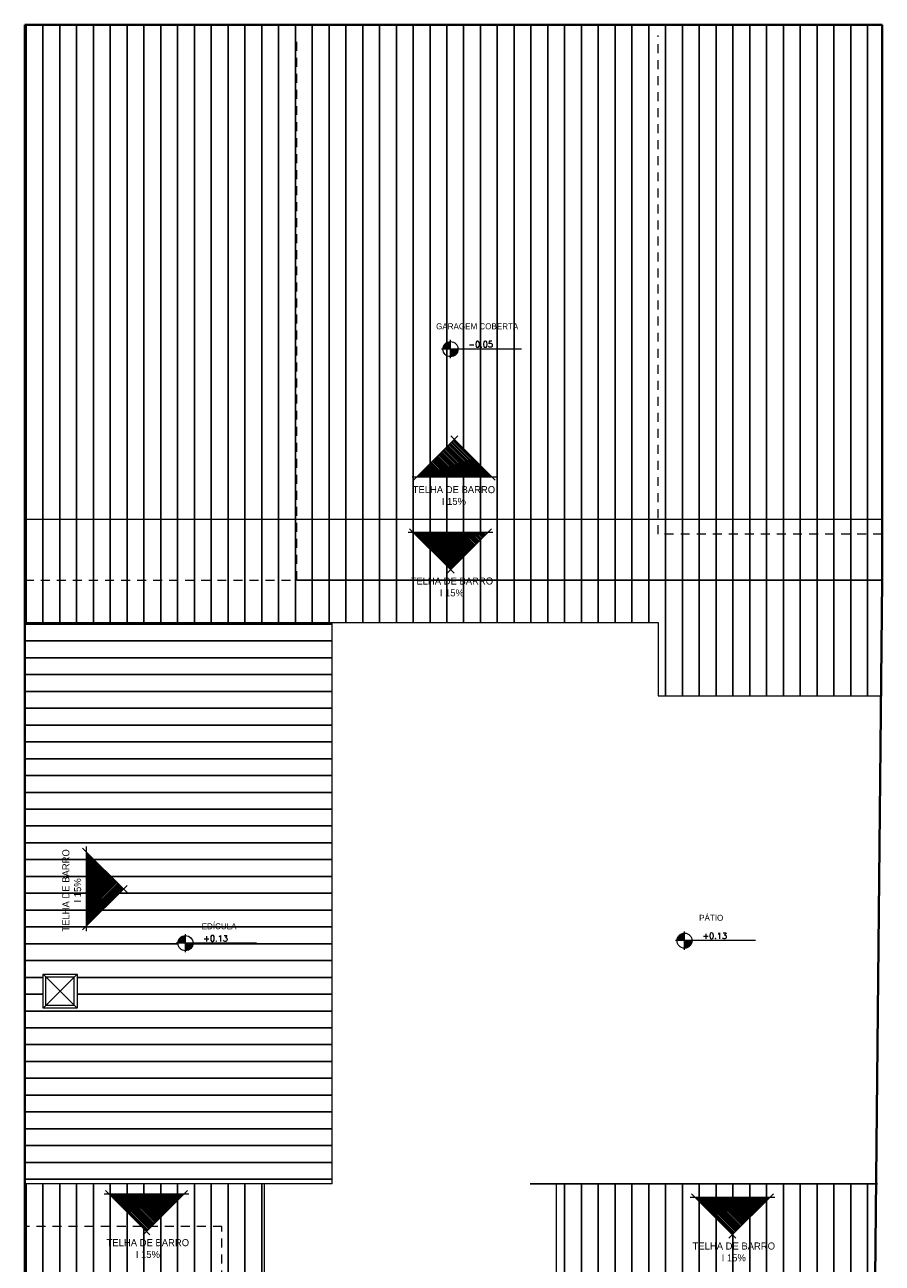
# Model space of a CAD drawing. Header units: millimetres. Extents: x 26 to 1362, y 24 to 358.
# Tile 57 of 256: x 522 to 534, y 163 to 180. Entities that reach past the tile are written whole.
import ezdxf

# ---------------------------------------------------------------- set-up
doc = ezdxf.new("R2010")
doc.units = ezdxf.units.MM
doc.linetypes.add('HIDDEN', pattern=[9.525, 6.35, -3.175])
doc.linetypes.add('HIDDEN2', pattern=[4.7625, 3.175, -1.5875])
for name, color, linetype in [('ARQ-HACHURA', 252, 'Continuous'), ('ARQ-PISO', 8, 'Continuous'), ('MB_DEMOLIÇÃO', 2, 'Continuous')]:
    doc.layers.add(name, color=color, linetype=linetype)
for name, color, linetype, lineweight in [('ARQ. TEXTO', 7, 'Continuous', 13), ('MB_ALVENARIA', 7, 'Continuous', 40), ('MB_ESQUADRIA', 7, 'Continuous', 5), ('MB_MOBILIÁRIO', 8, 'Continuous', 13), ('MB_TEXTO_0', 7, 'Continuous', 13), ('MB_VISTA_3', 7, 'Continuous', 9), ('Símbolos', 7, 'Continuous', 20)]:
    doc.layers.add(name, color=color, linetype=linetype, lineweight=lineweight)
doc.styles.add('AVANT', font='txt')
pattern_1 = [(90, (21.59329, -73.2921), (-0.238125, 1e-17), [])]

# ---------------------------------------------------------------- blocks, each defined once
blk = doc.blocks.new('TELHADO INCLINAÇÃO')
h = blk.add_hatch()
h.set_pattern_fill('ANSI31', color=9, scale=0.025, style=0)
h.set_pattern_definition([(45, (-277.708516, -454.53052), (-0.056126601, 0.056126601), [])])
h.paths.add_polyline_path([(-2.634, -0.882), (2.644, -0.882), (0, 1.752)])
for p, q in [((0.247, 2.012), (-2.894, -1.13)), ((-0.247, 2.012), (2.894, -1.13)), ((2.996, -0.882), (-2.996, -0.882))]:
    blk.add_line(p, q)
blk = doc.blocks.new('NÍVEL PLANTA - INDICAÇÃO')
at = {"transparency": 33554687}
h = blk.add_hatch(color=9, dxfattribs=at)
h.paths.add_polyline_path([(0.212, 0), (0.212, -0.32, 0.414214), (0.532, 0)])
h.paths.add_polyline_path([(0.212, 0), (0.212, 0.32, 0.414214), (-0.108, 0)])
for p, q in [((3.236, 0), (-0.178, 0)), ((0.212, -0.39), (0.212, 0.39))]:
    blk.add_line(p, q, dxfattribs=at)
blk.add_circle((0.212, 0), 0.32, dxfattribs=at)

msp = doc.modelspace()

# ---------------------------------------------------------------- hatches: boundary and pattern name
at = {"layer": 'ARQ-HACHURA'}
h = msp.add_hatch(dxfattribs=at)
h.set_pattern_fill('LINE', color=256, scale=0.075, angle=90)
h.set_pattern_definition(pattern_1)
h.paths.add_polyline_path([(534.2446, 180.1729), (522.1146, 180.1729), (522.1146, 173.1729), (534.2446, 173.1729)])
h.paths.add_polyline_path([(528.1925, 174.3029), (528.7218, 173.7737), (527.6633, 173.7737)], flags=16)
h.paths.add_polyline_path([(534.2446, 172.3129), (534.2446, 172.9629), (531.0746, 172.9629), (531.0746, 173.1729), (525.9646, 173.1729), (525.9646, 172.3129), (522.1146, 172.3129), (522.1146, 171.7129), (531.0746, 171.7129), (531.0746, 170.6729), (534.2278, 170.6729)])
h.paths.add_polyline_path([(528.6667, 172.9868), (528.1375, 172.4576), (527.6083, 172.9868)], flags=16)
h.paths.add_polyline_path([(525.9646, 173.1729), (522.1146, 173.1729), (522.1146, 172.3129), (525.9646, 172.3129)], flags=17)
h.paths.add_polyline_path([(534.2446, 173.1729), (531.0746, 173.1729), (531.0746, 172.9629), (534.2446, 172.9629)])
h.paths.add_polyline_path([(527.5006, 173.3501), (528.8696, 173.3501), (528.8696, 173.6667), (527.5006, 173.6667)], flags=24)
h.paths.add_polyline_path([(527.4719, 172.056), (528.841, 172.056), (528.841, 172.3726), (527.4719, 172.3726)], flags=24)
h = msp.add_hatch(dxfattribs=at)
h.set_pattern_fill('LINE', color=256, scale=0.075)
h.paths.add_polyline_path([(526.4646, 171.7129), (522.1146, 171.7129), (522.1146, 163.7629), (526.4646, 163.7629)])
h.paths.add_polyline_path([(524.4933, 167.1719, -1), (524.2807, 167.1719, -1)], flags=16)
h.paths.add_polyline_path([(522.8546, 166.2537), (522.3746, 166.2537), (522.3746, 166.7337), (522.8546, 166.7337)], flags=16)
h.paths.add_polyline_path([(522.8146, 166.2937), (522.4146, 166.2937), (522.4146, 166.6937), (522.8146, 166.6937)], flags=0)
h.paths.add_polyline_path([(523.5114, 167.9397), (522.9822, 167.4105), (522.9822, 168.4689)], flags=16)
h.paths.add_polyline_path([(524.6177, 167.1764), (525.0205, 167.1764), (525.0205, 167.3039), (524.6177, 167.3039)], flags=24)
h.paths.add_polyline_path([(524.5916, 167.3313), (525.136, 167.3313), (525.136, 167.475), (524.5916, 167.475)], flags=24)
h.paths.add_polyline_path([(522.9379, 167.2342), (522.9379, 168.6032), (522.6212, 168.6032), (522.6212, 167.2342)], flags=24)
h = msp.add_hatch(dxfattribs=at)
h.set_pattern_fill('LINE', color=256, scale=0.075, angle=90)
h.set_pattern_definition(pattern_1)
h.paths.add_polyline_path([(534.1571, 163.7629), (529.6346, 163.7629), (529.6346, 160.1408), (525.5046, 160.1408), (525.5046, 163.7629), (522.1146, 163.7629), (522.1146, 163.1629), (523.7654, 163.1629), (523.3074, 163.6209), (524.3659, 163.6209), (523.9079, 163.1629), (524.9046, 163.1629), (524.9046, 160.1408), (524.3768, 159.6129), (534.1146, 159.6129)])
h.paths.add_polyline_path([(532.1258, 163.044), (531.5966, 163.5732), (532.655, 163.5732)], flags=16)
h.paths.add_polyline_path([(524.9046, 163.1629), (523.9079, 163.1629), (523.8366, 163.0917), (523.7654, 163.1629), (522.1146, 163.1629), (522.1146, 159.6129), (524.3768, 159.6129), (524.9046, 160.1408)], flags=17)
h.paths.add_polyline_path([(532.6646, 157.6929), (529.6346, 157.6929), (529.6346, 159.6129), (522.1146, 159.6129), (522.1146, 144.8929), (532.6646, 144.8929)])
h.paths.add_polyline_path([(528.564, 145.4305), (527.5055, 145.4305), (528.0347, 145.9598)], flags=16)
h.paths.add_polyline_path([(534.1146, 159.6129), (529.6346, 159.6129), (529.6346, 157.6929), (532.6646, 157.6929), (532.6646, 144.8929), (534.1146, 144.8929)])
h.paths.add_polyline_path([(534.1146, 144.8929), (532.6646, 144.8929), (532.6646, 143.0129), (529.6146, 143.0129), (529.6146, 140.8429), (525.6646, 140.8429), (525.6646, 137.7229), (522.1146, 137.7229), (522.1146, 137.1229), (534.1146, 137.1229)])
h.paths.add_polyline_path([(529.6146, 143.0129), (532.6646, 143.0129), (532.6646, 144.8929), (522.1146, 144.8929), (522.1146, 137.7229), (525.6646, 137.7229), (525.6646, 140.8429), (529.6146, 140.8429)], flags=17)
h.paths.add_polyline_path([(528.5376, 144.7237), (528.0084, 144.1945), (527.4791, 144.7237)], flags=16)
h.paths.add_polyline_path([(531.4603, 162.6424), (532.8293, 162.6424), (532.8293, 162.9591), (531.4603, 162.9591)], flags=24)
h.paths.add_polyline_path([(523.1711, 162.6901), (524.5401, 162.6901), (524.5401, 163.0067), (523.1711, 163.0067)], flags=24)
h.paths.add_polyline_path([(527.3428, 145.0069), (528.7118, 145.0069), (528.7118, 145.3236), (527.3428, 145.3236)], flags=24)
h.paths.add_polyline_path([(527.3428, 143.7929), (528.7118, 143.7929), (528.7118, 144.1095), (527.3428, 144.1095)], flags=24)
at = {"layer": 'MB_DEMOLIÇÃO'}
h = msp.add_hatch(dxfattribs=at)
h.set_pattern_fill('ANGLE', color=256)
h.set_pattern_definition([(0, (0, 0), (0, 6.985), [5.08, -1.905]), (90, (0, 0), (-6.985, 4e-16), [5.08, -1.905])])
h.paths.add_polyline_path([(530.2723, 179.149), (530.2723, 179.299), (527.2723, 179.299), (527.2723, 179.149)])

# ---------------------------------------------------------------- linework, layer by layer
at = {"layer": 'ARQ-PISO'}
for p, q in [((525.9646, 172.3129), (534.2446, 172.3129)), ((529.2646, 163.7629), (534.1796, 163.7629))]:
    msp.add_line(p, q, dxfattribs=at)
at = {"layer": 'MB_ALVENARIA'}
for p, q in [((522.1146, 135.2529), (522.1146, 180.1729)), ((522.1146, 180.1729), (534.2446, 180.1729)), ((534.2446, 180.1729), (534.2446, 172.3129))]:
    msp.add_line(p, q, dxfattribs=at)
msp.add_lwpolyline([(534.1146, 159.6129), (534.2446, 172.3129)], dxfattribs=at)
at = {"layer": 'MB_ESQUADRIA', "linetype": 'HIDDEN', "ltscale": 0.02}
for points in [[(522.1146, 172.3129), (525.9646, 172.3129), (525.9646, 180.0229)], [(534.2446, 172.9629), (531.0746, 172.9629), (531.0746, 180.0229)], [(524.9046, 160.1408), (524.9046, 163.1629), (522.1146, 163.1629)]]:
    msp.add_lwpolyline(points, dxfattribs=at)
at = {"layer": 'MB_MOBILIÁRIO', "ltscale": 0.8}
for p, q in [((522.3746, 166.2537), (522.8546, 166.7337)), ((522.3746, 166.7337), (522.8546, 166.2537)), ((522.3746, 166.2537), (522.3746, 166.7337)), ((522.3746, 166.7337), (522.8546, 166.7337)), ((522.8546, 166.7337), (522.8546, 166.2537)), ((522.8546, 166.2537), (522.3746, 166.2537))]:
    msp.add_line(p, q, dxfattribs=at)
at = {"layer": 'MB_MOBILIÁRIO', "linetype": 'HIDDEN2', "ltscale": 0.8}
for p, q in [((522.4146, 166.6937), (522.8146, 166.6937)), ((522.4146, 166.2937), (522.4146, 166.6937)), ((522.8146, 166.2937), (522.8146, 166.6937)), ((522.4146, 166.2937), (522.8146, 166.2937))]:
    msp.add_line(p, q, dxfattribs=at)
at = {"layer": 'MB_VISTA_3'}
for p, q in [((522.1146, 173.1729), (534.2446, 173.1729)), ((522.1146, 171.7129), (531.0746, 171.7129)), ((526.4646, 163.7629), (526.4646, 171.7129)), ((531.0746, 171.7129), (531.0746, 170.6729)), ((531.0746, 170.6729), (534.2278, 170.6729)), ((526.4646, 163.7629), (522.1146, 163.7629)), ((525.5046, 160.1408), (525.5046, 163.7629)), ((529.6346, 160.1408), (529.6346, 163.7629)), ((529.6346, 163.7629), (534.1796, 163.7629))]:
    msp.add_line(p, q, dxfattribs=at)

# ---------------------------------------------------------------- block references
at = {"layer": 'ARQ. TEXTO', "transparency": 33554687, "xscale": 0.3322466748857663, "yscale": 0.3322466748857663, "zscale": 0.3322466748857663}
for p in [(528.0669, 175.5814), (524.3166, 167.1719), (531.3776, 167.2075)]:
    msp.add_blockref('NÍVEL PLANTA - INDICAÇÃO', p, dxfattribs=at)
at = {"layer": 'Símbolos', "transparency": 33554687, "xscale": -0.1999999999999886, "yscale": 0.1999999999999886, "zscale": 0.1999999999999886}
msp.add_blockref('TELHADO INCLINAÇÃO', (528.1925, 173.9501), dxfattribs=at)
for p, rotation in [((528.1375, 172.8104), 180), ((523.1586, 167.9397), 270), ((523.8366, 163.4445), 180), ((532.1258, 163.3968), 180)]:
    msp.add_blockref('TELHADO INCLINAÇÃO', p, dxfattribs=dict(at, rotation=rotation))

# ---------------------------------------------------------------- texts
at = {"layer": 'MB_TEXTO_0', "char_height": 0.085, "attachment_point": 1, "style": 'AVANT'}
for s, insert in [('\\pxqc;GARAGEM COBERTA', (527.4059, 175.9472)), ('\\pxqc;EDÍCULA', (523.7549, 167.4537)), ('\\pxqc;PÁTIO', (530.7167, 167.5733))]:
    msp.add_mtext_dynamic_manual_height_columns(s, width=2.217684, gutter_width=0.2, heights=[0], dxfattribs=dict(at, insert=insert))
at = {"layer": 'MB_TEXTO_0', "char_height": 0.085, "width": 0.695641, "attachment_point": 1, "style": 'AVANT'}
for s, insert in [('{\\Fromans|c0;-0.05}', (528.3892, 175.6922)), ('{\\Fromans|c0;+0.13}', (524.639, 167.2827)), ('{\\Fromans|c0;+0.13}', (531.7, 167.3183))]:
    msp.add_mtext(s, dxfattribs=dict(at, insert=insert))
at = {"layer": 'MB_TEXTO_0', "transparency": 33554687, "char_height": 0.1, "width": 2.299509, "attachment_point": 4, "style": 'AVANT'}
for insert in [(527.0354, 173.5084), (527.0067, 172.2143), (522.7058, 162.8484), (530.995, 162.8007)]:
    msp.add_mtext('\\pxqc;TELHA DE BARRO\\PI 15%', dxfattribs=dict(at, insert=insert))
at = {"layer": 'MB_TEXTO_0', "transparency": 33554687, "insert": (522.7795, 166.7689), "char_height": 0.1, "width": 2.299509, "attachment_point": 4, "rotation": 90, "style": 'AVANT'}
msp.add_mtext('\\pxqc;TELHA DE BARRO\\PI 15%', dxfattribs=at)

doc.saveas('drawing.dxf')
